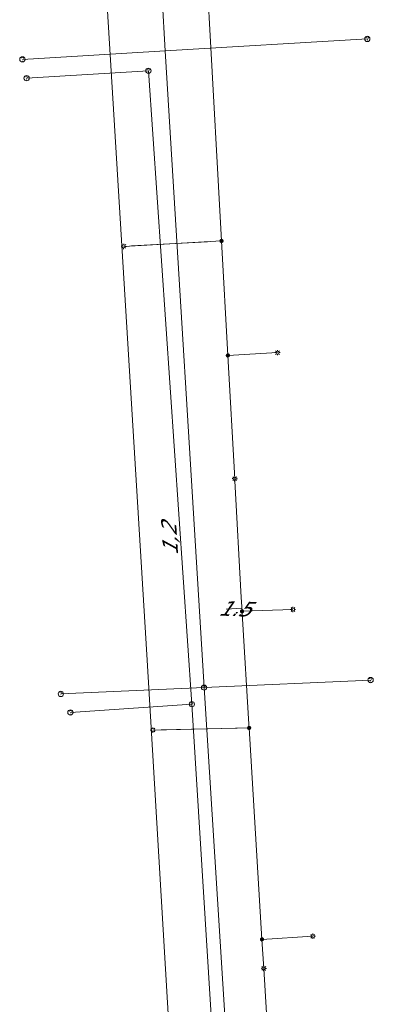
# Model space of a CAD drawing. Header units: metres. Extents: x 124576 to 133557, y 395865 to 402386.
# Tile 175 of 256: x 126544 to 126578, y 400300 to 400393. Entities that reach past the tile are written whole.
import ezdxf
from ezdxf.enums import TextEntityAlignment as Align

# ---------------------------------------------------------------- set-up
doc = ezdxf.new("R2010")
doc.units = ezdxf.units.M
doc.header["$MEASUREMENT"] = 0
for name, color, linetype, lineweight, true_color in [('LG_Datatransport_KPN_BV', 3, 'Continuous', 13, 0x00ff00), ('LG_Laag_Spanning_Enexis_Netbeheer_BV', 7, 'Continuous', 13, 0x960000), ('LG_Riool_Vrij_Verval_Gemeente_Tilburg_Ruimtelijke_Uitvoering', 7, 'Continuous', 13, 0xca00a0)]:
    doc.layers.add(name, color=color, linetype=linetype, lineweight=lineweight, true_color=true_color)
for name, color, linetype, lineweight in [('LG_Laag_Spanning_P_Enexis_Netbeheer_BV', 7, 'Continuous', 0), ('LG_overig_P_Gemeente_Tilburg_Ruimtelijke_Uitvoering', 7, 'Continuous', 0), ('LG_Riool_Vrij_Verval_P_Gemeente_Tilburg_Ruimtelijke_Uitvoering', 7, 'Continuous', 0), ('MV_Datatransport', 7, 'Continuous', 0), ('MV_Laag_Spanning', 7, 'Continuous', 0), ('MV_Laag_Spanning_pijl', 7, 'Continuous', 0)]:
    doc.layers.add(name, color=color, linetype=linetype, lineweight=lineweight)
doc.styles.add('Klic_Annotatie', font='verdanai.ttf', dxfattribs={"oblique": 20, "height": 1.4})

# ---------------------------------------------------------------- blocks, each defined once
blk = doc.blocks.new('Mof')
at = {"layer": 'LG_Laag_Spanning_P_Enexis_Netbeheer_BV'}
h = blk.add_hatch(color=256, dxfattribs=at)
edge = h.paths.add_edge_path()
edge.add_arc((0, 0), 2, 0, 360)
blk = doc.blocks.new('Streetlight')
at = {"layer": 'LG_Laag_Spanning_P_Enexis_Netbeheer_BV'}
for p, q in [((-1.77, 1.77), (-1.06, 1.06)), ((0, 2.5), (0, 1.5)), ((1.77, 1.77), (1.06, 1.06)), ((-1.06, -1.06), (-1.77, -1.77)), ((0, -1.5), (0, -2.5)), ((1.06, -1.06), (1.77, -1.77))]:
    blk.add_line(p, q, dxfattribs=at)
at = {"layer": 'LG_Laag_Spanning_P_Enexis_Netbeheer_BV', "flags": 128}
for points in [[(-2.5, 0), (-1.5, 0)], [(1.5, 0), (2.5, 0)]]:
    blk.add_lwpolyline(points, dxfattribs=at)
at = {"layer": 'LG_Laag_Spanning_P_Enexis_Netbeheer_BV'}
blk.add_circle((0, 0), 1.5, dxfattribs=at)
blk = doc.blocks.new('m_pijl')
at = {"layer": 'MV_Laag_Spanning_pijl'}
blk.add_hatch(color=7, dxfattribs=at).paths.add_polyline_path([(-1, -0.33), (-1, 0), (-1, 0.33), (0, 0)])
at = {"layer": 'MV_Laag_Spanning_pijl', "flags": 128}
blk.add_lwpolyline([(-1, 0), (-1, 0.33), (0, 0), (-1, -0.33), (-1, 0)], close=True, dxfattribs=at)
blk = doc.blocks.new('Onbekend_2')
at = {"layer": 'LG_Riool_Vrij_Verval_P_Gemeente_Tilburg_Ruimtelijke_Uitvoering'}
blk.add_hatch(color=256, dxfattribs=at).paths.add_polyline_path([(-0.25, -1.07, -0.262633), (0.23, 0.15), (0.59, 0.47, 0.379827), (0.7, 1.26), (0.69, 1.26, 0.228508), (-0.03, 1.53), (-0.03, 1.52, 0.459053), (-0.82, 0.79), (-1.29, 0.85, -0.414214), (-0.08, 2, -0.243799), (1.09, 1.52, -0.379827), (0.9, 0.11), (0.54, -0.2, 0.262633), (0.23, -1.08), (-0.17, -1.07)])
blk.add_circle((0, 0), 2.5, dxfattribs=at)
at = {"layer": 'LG_Riool_Vrij_Verval_P_Gemeente_Tilburg_Ruimtelijke_Uitvoering', "extrusion": (0, 0, -1)}
blk.add_solid([(0.34, -2.06), (-0.21, -2.06), (0.34, -1.51), (-0.21, -1.51)], dxfattribs=at)
blk = doc.blocks.new('Onbekend_1')
at = {"layer": 'LG_overig_P_Gemeente_Tilburg_Ruimtelijke_Uitvoering'}
blk.add_hatch(color=256, dxfattribs=at).paths.add_polyline_path([(-0.25, -1.07, -0.262633), (0.23, 0.15), (0.59, 0.47, 0.379827), (0.7, 1.26), (0.69, 1.26, 0.228508), (-0.03, 1.53), (-0.03, 1.52, 0.459053), (-0.82, 0.79), (-1.29, 0.85, -0.414214), (-0.08, 2, -0.243799), (1.09, 1.52, -0.379827), (0.9, 0.11), (0.54, -0.2, 0.262633), (0.23, -1.08), (-0.17, -1.07)])
blk.add_circle((0, 0), 2.5, dxfattribs=at)
at = {"layer": 'LG_overig_P_Gemeente_Tilburg_Ruimtelijke_Uitvoering', "extrusion": (0, 0, -1)}
blk.add_solid([(0.34, -2.06), (-0.21, -2.06), (0.34, -1.51), (-0.21, -1.51)], dxfattribs=at)

msp = doc.modelspace()

# ---------------------------------------------------------------- linework, layer by layer
at = {"layer": 'LG_Datatransport_KPN_BV', "flags": 128}
msp.add_lwpolyline([(126558.091, 400220.87), (126558.836, 400233.57), (126559.865, 400249.797), (126560.187, 400253.041), (126560.796, 400257.221), (126560.981, 400259.189), (126561.065, 400261.135), (126560.541, 400265.801), (126558.909, 400291.706), (126556.505, 400332.52), (126552.291, 400401.549)], dxfattribs=at)
at = {"layer": 'LG_Laag_Spanning_Enexis_Netbeheer_BV'}
for p, q in [((126563.503, 400372.081), (126554.282, 400371.57)), ((126555.016, 400371.611), (126562.197, 400372.009)), ((126564.102, 400361.275), (126568.784, 400361.538)), ((126565.441, 400337.126), (126570.231, 400337.299)), ((126566.107, 400326.12), (126557.037, 400325.916)), ((126557.806, 400325.933), (126564.988, 400326.095)), ((126567.317, 400306.165), (126572.107, 400306.456))]:
    msp.add_line(p, q, dxfattribs=at)
at = {"layer": 'LG_Laag_Spanning_Enexis_Netbeheer_BV', "flags": 128}
for points in [[(126564.746, 400349.642), (126564.102, 400361.275), (126563.503, 400372.081), (126562.334, 400393.175), (126562.206, 400395.479), (126562.204, 400395.518), (126561.56, 400407.135), (126561.433, 400410.677)], [(126564.746, 400349.642), (126564.102, 400361.275), (126563.503, 400372.081), (126562.334, 400393.175), (126562.206, 400395.479), (126562.204, 400395.518), (126561.56, 400407.135), (126561.433, 400410.677)], [(126567.483, 400303.423), (126567.317, 400306.165), (126566.107, 400326.12), (126566.086, 400326.464), (126565.483, 400336.422), (126565.441, 400337.126), (126565.368, 400338.418), (126564.758, 400349.428), (126564.746, 400349.642)], [(126567.483, 400303.423), (126567.317, 400306.165), (126566.107, 400326.12), (126566.086, 400326.464), (126565.483, 400336.422), (126565.441, 400337.126), (126565.368, 400338.418), (126564.758, 400349.428), (126564.746, 400349.642)], [(126570.29, 400257.111), (126568.9, 400280.044), (126568.858, 400280.732), (126567.483, 400303.423)], [(126570.29, 400257.111), (126568.9, 400280.044), (126568.858, 400280.732), (126567.483, 400303.423)]]:
    msp.add_lwpolyline(points, dxfattribs=at)
at = {"layer": 'LG_Riool_Vrij_Verval_Gemeente_Tilburg_Ruimtelijke_Uitvoering'}
for p, q in [((126558.2, 400390.03), (126556.06, 400428.57)), ((126558.2, 400390.03), (126577.25, 400391.15)), ((126544.73, 400389.22), (126558.2, 400390.03)), ((126561.86, 400329.93), (126558.2, 400390.03)), ((126545.13, 400387.44), (126556.61, 400388.14)), ((126560.71, 400328.36), (126556.61, 400388.14)), ((126577.56, 400330.64), (126561.86, 400329.93)), ((126548.36, 400329.33), (126561.86, 400329.93)), ((126565.52, 400271.96), (126561.86, 400329.93)), ((126549.26, 400327.58), (126560.71, 400328.36)), ((126564.32, 400270.42), (126560.71, 400328.36))]:
    msp.add_line(p, q, dxfattribs=at)
at = {"layer": 'MV_Laag_Spanning_pijl'}
msp.add_line((126563.926, 400337.329), (126565.423, 400337.42), dxfattribs=at)

# ---------------------------------------------------------------- block references
at = {"layer": 'LG_Laag_Spanning_P_Enexis_Netbeheer_BV', "xscale": 0.1, "yscale": 0.1, "zscale": 0.1}
for name, p in [('Mof', (126563.503, 400372.081)), ('Streetlight', (126568.784, 400361.538)), ('Mof', (126564.102, 400361.275)), ('Mof', (126565.441, 400337.126)), ('Streetlight', (126570.231, 400337.299)), ('Mof', (126566.107, 400326.12)), ('Mof', (126567.317, 400306.165)), ('Streetlight', (126572.107, 400306.456))]:
    msp.add_blockref(name, p, dxfattribs=at)
for p, rotation in [((126554.282, 400371.57), 177), ((126564.746, 400349.642), 267), ((126557.037, 400325.916), 179), ((126567.483, 400303.423), 267)]:
    msp.add_blockref('Streetlight', p, dxfattribs=dict(at, rotation=rotation))
at = {"layer": 'LG_overig_P_Gemeente_Tilburg_Ruimtelijke_Uitvoering', "xscale": 0.1, "yscale": 0.1, "zscale": 0.1}
for p in [(126544.73, 400389.22), (126545.13, 400387.44), (126577.56, 400330.64), (126548.36, 400329.33), (126549.26, 400327.58)]:
    msp.add_blockref('Onbekend_1', p, dxfattribs=at)
at = {"layer": 'LG_Riool_Vrij_Verval_P_Gemeente_Tilburg_Ruimtelijke_Uitvoering', "xscale": 0.1, "yscale": 0.1, "zscale": 0.1}
for p in [(126577.25, 400391.15), (126556.61, 400388.14), (126561.86, 400329.93), (126560.71, 400328.36)]:
    msp.add_blockref('Onbekend_2', p, dxfattribs=at)
at = {"layer": 'MV_Laag_Spanning_pijl', "xscale": 0.1, "yscale": 0.1, "zscale": 0.1, "rotation": 3}
msp.add_blockref('m_pijl', (126565, 400337), dxfattribs=at)

# ---------------------------------------------------------------- texts
at = {"layer": 'MV_Datatransport', "style": 'Klic_Annotatie', "oblique": 20}
msp.add_text('1,2', height=1.4, rotation=93.5, dxfattribs=at).set_placement((126558.627, 400343.84), align=Align.MIDDLE_CENTER)
at = {"layer": 'MV_Laag_Spanning', "style": 'Klic_Annotatie', "oblique": 20}
msp.add_text('1.5', height=1.4, rotation=358, dxfattribs=at).set_placement((126564.674, 400337.374), align=Align.MIDDLE_CENTER)

doc.saveas('drawing.dxf')
